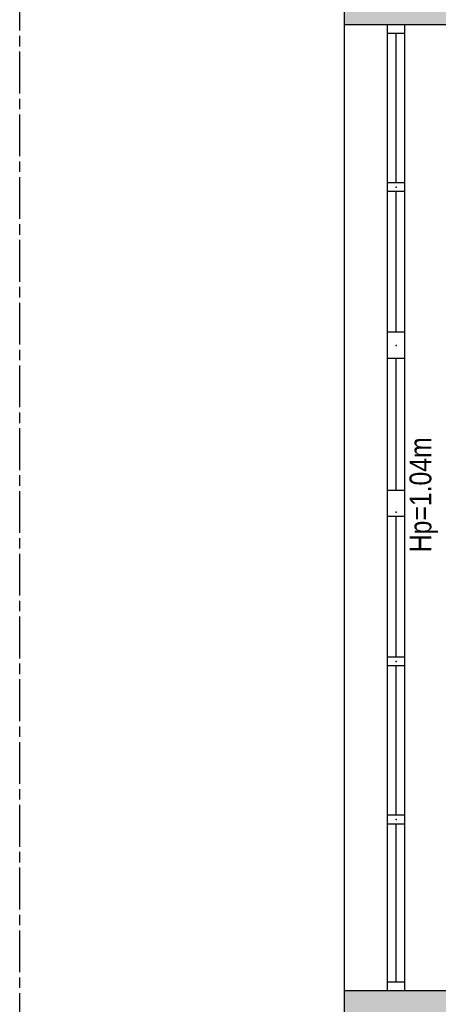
# Model space of a CAD drawing. Header units: millimetres. Extents: x 282377 to 1404227, y -783705 to 1038705.
# Tile 24 of 243: x 375287 to 375527, y 7833 to 8398. Entities that reach past the tile are written whole.
import ezdxf

# ---------------------------------------------------------------- set-up
doc = ezdxf.new("R2010")
doc.units = ezdxf.units.MM
doc.linetypes.add('ACAD_ISO08W100', pattern=[36, 24, -3, 6, -3])
doc.layers.add('!!ELEKTRYKA', color=7, linetype='Continuous')
doc.styles.add('BIKTS', font='bikromsw.shx', dxfattribs={"width": 0.85})

msp = doc.modelspace()

# ---------------------------------------------------------------- hatches: boundary and pattern name
at = {"layer": '!!ELEKTRYKA'}
h = msp.add_hatch(color=252, dxfattribs=at)
h.dxf.hatch_style = 1
h.paths.add_polyline_path([(375544.73, 8394.62), (375544.73, 8438.62), (375473.73, 8438.62), (375473.73, 8394.62)])
h = msp.add_hatch(color=252, dxfattribs=at)
h.dxf.hatch_style = 1
h.paths.add_polyline_path([(375544.73, 7840.62), (375473.73, 7840.62), (375473.73, 7794.12), (375527.73, 7794.12), (375544.73, 7794.12)])

# ---------------------------------------------------------------- linework, layer by layer
at = {"layer": '!!ELEKTRYKA', "color": 252}
for p, q in [((375473.73, 7478.12), (375473.73, 9640.62)), ((375544.73, 8394.62), (375473.73, 8394.62)), ((375498.23, 7840.62), (375498.23, 8394.62)), ((375508.23, 8394.62), (375498.23, 8394.62)), ((375508.23, 7840.62), (375508.23, 8394.62)), ((375508.23, 8389.62), (375498.23, 8389.62)), ((375503.23, 8303.95), (375503.23, 8389.62)), ((375508.23, 8303.95), (375498.23, 8303.95)), ((375508.23, 8298.95), (375498.23, 8298.95)), ((375503.23, 8218.28), (375503.23, 8298.95)), ((375508.23, 8218.28), (375498.23, 8218.28)), ((375508.23, 8203.28), (375498.23, 8203.28)), ((375503.23, 8127.62), (375503.23, 8203.28)), ((375508.23, 8127.62), (375498.23, 8127.62)), ((375508.23, 8112.62), (375498.23, 8112.62)), ((375503.23, 8031.95), (375503.23, 8112.62)), ((375508.23, 8031.95), (375498.23, 8031.95)), ((375508.23, 8026.95), (375498.23, 8026.95)), ((375503.23, 7941.28), (375503.23, 8026.95)), ((375508.23, 7941.28), (375498.23, 7941.28)), ((375508.23, 7936.28), (375498.23, 7936.28)), ((375503.23, 7845.62), (375503.23, 7936.28)), ((375508.23, 7845.62), (375498.23, 7845.62)), ((375544.73, 7840.62), (375473.73, 7840.62)), ((375508.23, 7840.62), (375498.23, 7840.62))]:
    msp.add_line(p, q, dxfattribs=at)
at = {"layer": '!!ELEKTRYKA', "color": 7, "linetype": 'ACAD_ISO08W100', "lineweight": -3}
msp.add_lwpolyline([(375287.44, 10471.13), (379117.44, 10471.13), (379117.44, 6411.25), (375287.44, 6411.25)], close=True, dxfattribs=at)
at = {"layer": '!!ELEKTRYKA', "color": 252}
for p in [(375503.23, 8301.45), (375503.23, 8301.45), (375503.23, 8301.45), (375503.23, 8301.45), (375503.23, 8210.78), (375503.23, 8210.78), (375503.23, 8210.78), (375503.23, 8210.78), (375503.23, 8115.12), (375503.23, 8115.12), (375503.23, 8115.12), (375503.23, 8115.12), (375503.23, 8029.45), (375503.23, 8029.45), (375503.23, 8029.45), (375503.23, 8029.45), (375503.23, 7938.78), (375503.23, 7938.78), (375503.23, 7938.78), (375503.23, 7938.78)]:
    msp.add_point(p, dxfattribs=at)

# ---------------------------------------------------------------- texts
at = {"layer": '!!ELEKTRYKA', "color": 252, "style": 'BIKTS', "width": 0.85}
msp.add_text('Hp=1.04m', height=12.5, rotation=90, dxfattribs=at).set_placement((375523.49, 8092.09))

doc.saveas('drawing.dxf')
